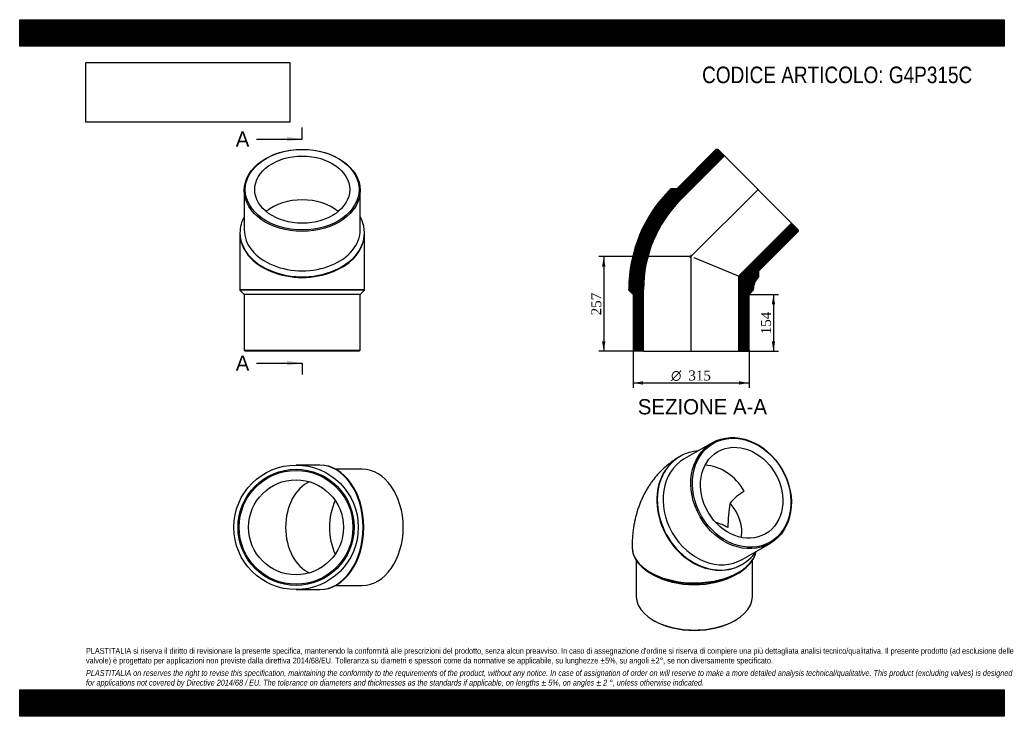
# Model space of a CAD drawing. Header units: millimetres. Extents: x 0 to 2673, y 0 to 1890.
import ezdxf
from ezdxf.enums import TextEntityAlignment as Align
from ezdxf.lldxf.tags import DXFTag

# ---------------------------------------------------------------- set-up
doc = ezdxf.new("R2010")
doc.units = ezdxf.units.MM
doc.header["$LTSCALE"] = 9
for name, color, linetype in [('Default', 7, 'Continuous'), ('DV4_Default', 7, 'Continuous'), ('G4P315C', 7, 'Continuous')]:
    doc.layers.add(name, color=color, linetype=linetype)
doc.styles.add('SEACAD_Solid_Edge_ANSI', font='seans.ttf')
doc.styles.add('SEACAD_Solid_Edge_ANSI1_Symbols', font='semeca1.ttf')
doc.styles.add('SEACAD_Times_New_Roman', font='times.ttf')
tags = doc.linetypes.add('CENTER2', pattern=[28.575, 19.05, -3.175, 3.175, -3.175]).pattern_tags.tags
tags[10:11] = [DXFTag(74, 4), DXFTag(75, 0), DXFTag(340, '0'), DXFTag(46, 0.0), DXFTag(50, 0.0), DXFTag(44, 0.0), DXFTag(45, 0.0)]
tags[8:9] = [DXFTag(74, 4), DXFTag(75, 0), DXFTag(340, '0'), DXFTag(46, 0.0), DXFTag(50, 0.0), DXFTag(44, 0.0), DXFTag(45, 0.0)]
tags[6:7] = [DXFTag(74, 4), DXFTag(75, 0), DXFTag(340, '0'), DXFTag(46, 0.0), DXFTag(50, 0.0), DXFTag(44, 0.0), DXFTag(45, 0.0)]
tags[4:5] = [DXFTag(74, 4), DXFTag(75, 0), DXFTag(340, '0'), DXFTag(46, 0.0), DXFTag(50, 0.0), DXFTag(44, 0.0), DXFTag(45, 0.0)]
doc.dimstyles.new('ANSImm', dxfattribs={"dimtxt": 27, "dimasz": 27, "dimexe": 13.5, "dimexo": 0, "dimgap": 6.75, "dimtad": 1, "dimdsep": 46, "dimtxsty": 'SEACAD_Times_New_Roman', "dimblk1": '_SE_FILLED', "dimblk2": '_SE_FILLED', "dimsah": 1, "dimcen": 13.5, "dimazin": 0, "dimtfac": 0.85, "dimtdec": 3, "dimtofl": 0, "dimtmove": 0, "dimatfit": 3, "dimfxl": 1, "dimarcsym": 0})
picture_1 = doc.add_image_def('image1.jpg', size_in_pixel=(4302, 1260))

# ---------------------------------------------------------------- blocks, each defined once
blk = doc.blocks.new('SE')
at = {"layer": 'G4P315C', "color": 7, "linetype": 'Continuous'}
for p, q in [((1879.7, 742), (1804.2, 698.4)), ((1792.7, 705.1), (1791.5, 704.3)), ((1662.5, 459.6), (1662.5, 457.6)), ((1961.7, 425.6), (2037.2, 469.2)), ((1674, 422.2), (1674, 324.9)), ((1960.5, 411.6), (1961.7, 412.3)), ((1989, 324.9), (1989, 422.2)), ((1712, 388.6), (1720.1, 383.9)), ((1942.9, 383.9), (1951, 388.6)), ((1720.1, 260.6), (1722.2, 259.4)), ((1940.7, 259.4), (1942.9, 260.6))]:
    blk.add_line(p, q, dxfattribs=at)
for centre, radius, start, end in [((2044.4, 478.3), 153.3, 120.2836, 139.1758), ((2293.5, 513), 370.9, 169.8416, 180.1232)]:
    blk.add_arc(centre, radius, start, end, dxfattribs=at)
for centre, major_axis in [((1958.5, 605.6), (78.8, -136.4)), ((1960, 606.5), (-77.3, 133.8)), ((1960, 606.5), (64.5, -111.6))]:
    blk.add_ellipse(centre, major_axis=major_axis, ratio=0.816497, dxfattribs=at)
for centre, major_axis, ratio, start_param, end_param in [((1876, 558), (-84.5, 146.4), 0.816497, 0, 3.141593), ((1877.2, 558.7), (-84.5, 146.4), 0.816497, 0, 3.512627), ((1883, 562), (78.8, -136.4), 0.816497, 3.141593, 6.283185), ((1877.2, 558.7), (-84.5, 146.4), 0.816497, 5.912151, 6.283185), ((1876, 558), (64.5, -111.6), 0.816497, 1.570796, 2.662698), ((1831.5, 532.3), (-119.1, 68.8), 0.717439, 3.375346, 4.253689), ((1831.5, 459.6), (128.9, 0), 0.57735, 0.785398, 1.106931), ((1831.5, 459.6), (169, 0), 0.57735, 3.141585, 6.152857), ((1831.5, 457.6), (169, 0), 0.57735, 3.141593, 6.179396), ((1831.5, 448.2), (157.5, 0), 0.57735, 3.926991, 5.497787), ((1831.5, 324.9), (-157.5, 0), 0.57735, 0, 3.141593), ((1831.5, 322.4), (-154.5, 0), 0.57735, 0.785398, 2.356195)]:
    blk.add_ellipse(centre, major_axis=major_axis, ratio=ratio, start_param=start_param, end_param=end_param, dxfattribs=at)
blk.add_open_spline([(1791.5, 704.3), (1788.2, 702.4), (1782.5, 699), (1773.3, 692.8), (1764.6, 686.4), (1756.1, 679.5), (1748, 672.3), (1740.1, 664.7), (1732.6, 656.8), (1725.4, 648.5), (1718.6, 639.8), (1712.2, 630.9), (1706.1, 621.6), (1700.4, 612), (1695, 602.2), (1690, 592), (1685.5, 581.6), (1681.3, 570.8), (1677.5, 559.8), (1674.1, 548.5), (1671.1, 537), (1668.6, 525.2), (1666.5, 513.2), (1664.8, 500.9), (1663.6, 488.4), (1662.8, 475.8), (1662.5, 465.9), (1662.5, 460.8), (1662.5, 459.6)], degree=3, knots=[0, 0, 0, 0, 0.03624, 0.07378, 0.11129, 0.148798, 0.186333, 0.223922, 0.261596, 0.299386, 0.337322, 0.375437, 0.413765, 0.452339, 0.491193, 0.530361, 0.569877, 0.609774, 0.650079, 0.69082, 0.732015, 0.773678, 0.815812, 0.858411, 0.901455, 0.944915, 0.988747, 1, 1, 1, 1], dxfattribs=at)
blk = doc.blocks.new('SE1')
at = {"layer": 'G4P315C', "color": 7, "linetype": 'Continuous'}
for p, q in [((609.5, 1426.9), (609.5, 1320.1)), ((924.5, 1320.1), (924.5, 1426.9)), ((598, 1312), (598, 1310.2)), ((598, 1310.2), (598, 1158.3)), ((936, 1310.2), (936, 1312)), ((936, 1158.3), (936, 1310.2)), ((598, 1158.3), (936, 1158.3)), ((598, 1158.3), (598, 1155.8)), ((936, 1155.8), (598, 1155.8)), ((598, 1155.8), (609.5, 1144.3)), ((924.5, 1144.3), (936, 1155.8)), ((936, 1155.8), (936, 1158.3)), ((924.5, 1144.3), (609.5, 1144.3)), ((609.5, 1144.3), (609.5, 993.3)), ((924.5, 993.3), (924.5, 1144.3)), ((609.5, 993.3), (924.5, 993.3)), ((609.5, 993.3), (612.5, 990.3)), ((921.5, 990.3), (612.5, 990.3)), ((921.5, 990.3), (924.5, 993.3))]:
    blk.add_line(p, q, dxfattribs=at)
for centre, major_axis in [((767, 1426.9), (-157.5, 0)), ((767, 1429), (154.5, 0)), ((767, 1429), (128.9, 0))]:
    blk.add_ellipse(centre, major_axis=major_axis, ratio=0.707107, dxfattribs=at)
for centre, major_axis, start_param, end_param in [((767, 1310.2), (128.9, 0), 0.709781, 2.431811), ((767, 1312), (-169, 0), 0, 3.512627), ((767, 1312), (-169, 0), 5.912151, 6.283185), ((767, 1310.2), (-169, 0), 0, 3.141593), ((767, 1320.1), (-157.5, 0), 0, 3.141593)]:
    blk.add_ellipse(centre, major_axis=major_axis, ratio=0.707107, start_param=start_param, end_param=end_param, dxfattribs=at)
blk = doc.blocks.new('SE2')
at = {"layer": 'G4P315C', "color": 7, "linetype": 'Continuous'}
for p, q in [((813.1, 681.7), (750.2, 681.7)), ((814.9, 681.7), (813.1, 681.7)), ((929.8, 670.2), (858.2, 670.2)), ((858.2, 355.2), (929.8, 355.2)), ((750.2, 343.7), (813.1, 343.7)), ((813.1, 343.7), (814.9, 343.7))]:
    blk.add_line(p, q, dxfattribs=at)
for radius in [169, 157.5, 154.5, 128.9]:
    blk.add_circle((750.2, 512.7), radius, dxfattribs=at)
for centre, major_axis, start_param, end_param in [((813.1, 512.7), (0, 169), 3.141593, 6.283185), ((814.9, 512.7), (0, 169), 3.141593, 6.283185), ((929.8, 512.7), (0, 157.5), 3.141593, 6.283185), ((813.1, 512.7), (0, -128.9), 3.431639, 5.993139), ((931.9, 512.7), (0, -128.9), 4.113312, 5.311466)]:
    blk.add_ellipse(centre, major_axis=major_axis, ratio=0.707107, start_param=start_param, end_param=end_param, dxfattribs=at)
blk = doc.blocks.new('SE4')
at = {"color": 7, "linetype": 'Continuous', "style": 'SEACAD_Solid_Edge_ANSI'}
blk.add_text('A', height=41.4, dxfattribs=at).set_placement((586.5, 1586.7), align=Align.TOP_LEFT)
blk = doc.blocks.new('SE5')
at = {"color": 7, "linetype": 'Continuous', "style": 'SEACAD_Solid_Edge_ANSI'}
blk.add_text('A', height=41.4, dxfattribs=at).set_placement((586.5, 978.8), align=Align.TOP_LEFT)
blk = doc.blocks.new('SEANNOT_GROUP')
at = {"linetype": 'Continuous'}
blk.add_hatch(color=7, dxfattribs=at).paths.add_polyline_path([(725.6, 1559.1), (767, 1566), (725.6, 1572.9)])
at = {"color": 7, "linetype": 'Continuous'}
blk.add_lwpolyline([(642.8, 1566), (767, 1566)], dxfattribs=at)
blk = doc.blocks.new('SEANNOT_GROUP1')
at = {"linetype": 'Continuous'}
blk.add_hatch(color=7, dxfattribs=at).paths.add_polyline_path([(725.6, 951.2), (767, 958.1), (725.6, 965)])
at = {"color": 7, "linetype": 'Continuous'}
blk.add_lwpolyline([(642.8, 958.1), (767, 958.1)], dxfattribs=at)
blk = doc.blocks.new('SE3')
at = {"layer": 'Default', "color": 7, "linetype": 'CENTER2'}
for p, q in [((767, 1566), (767, 1597.1)), ((767, 958.1), (767, 927))]:
    blk.add_line(p, q, dxfattribs=at)
at = {"layer": 'Default', "color": 7, "linetype": 'CENTER2', "const_width": 0.0001}
blk.add_lwpolyline([(767, 1566), (767, 958.1)], dxfattribs=at)
at = {"layer": 'Default'}
for name in ['SE4', 'SEANNOT_GROUP', 'SE5', 'SEANNOT_GROUP1']:
    blk.add_blockref(name, (0, 0), dxfattribs=at)
blk = doc.blocks.new('SE6')
at = {"layer": 'G4P315C', "linetype": 'Continuous'}
h = blk.add_hatch(dxfattribs=at)
h.set_pattern_fill('LINE', scale=0.629921, angle=-45, style=0)
edge = h.paths.add_edge_path()
edge.add_line((1784, 1431.5), (1767.7, 1431.5))
edge.add_line((1767.7, 1431.5), (1766, 1429.7))
edge.add_arc((2037.4, 1158.3), 383.9, 135, 180)
edge.add_line((1653.5, 1158.3), (1653.5, 1155.8))
edge.add_line((1653.5, 1155.8), (1665, 1144.3))
edge.add_line((1665, 1144.3), (1665, 993.3))
edge.add_line((1665, 993.3), (1668, 990.3))
edge.add_line((1668, 990.3), (1693.6, 990.3))
edge.add_line((1693.6, 990.3), (1693.6, 1158.3))
edge.add_arc((2037.4, 1158.3), 343.8, 135, 180, ccw=False)
edge.add_line((1794.3, 1401.4), (1913.1, 1520.2))
edge.add_line((1913.1, 1520.2), (1895, 1538.3))
edge.add_line((1895, 1538.3), (1890.8, 1538.3))
edge.add_line((1890.8, 1538.3), (1784, 1431.5))
h = blk.add_hatch(dxfattribs=at)
h.set_pattern_fill('LINE', scale=0.629921, angle=-45, style=0)
edge = h.paths.add_edge_path()
edge.add_line((2006.7, 1192.5), (2006.7, 1208.8))
edge.add_line((2006.7, 1208.8), (2113.5, 1315.5))
edge.add_line((2113.5, 1315.5), (2113.5, 1319.8))
edge.add_line((2113.5, 1319.8), (2095.4, 1337.9))
edge.add_line((2095.4, 1337.9), (1951.4, 1193.9))
edge.add_line((1951.4, 1193.9), (1951.4, 990.3))
edge.add_line((1951.4, 990.3), (1977, 990.3))
edge.add_line((1977, 990.3), (1980, 993.3))
edge.add_line((1980, 993.3), (1980, 1144.3))
edge.add_line((1980, 1144.3), (1991.5, 1155.8))
edge.add_line((1991.5, 1155.8), (1991.5, 1158.3))
edge.add_arc((2037.4, 1158.3), 45.9, 135, 180, ccw=False)
edge.add_line((2005, 1190.7), (2006.7, 1192.5))
at = {"layer": 'DV4_Default', "color": 7, "linetype": 'CENTER2'}
for p, q in [((2005.5, 1430.3), (1819.6, 1244.4)), ((1822.5, 988.6), (1822.5, 1252.2))]:
    blk.add_line(p, q, dxfattribs=at)
at = {"layer": 'G4P315C', "color": 7, "linetype": 'Continuous'}
for p, q in [((1890.8, 1538.3), (1784, 1431.5)), ((1890.8, 1538.3), (1895, 1538.3)), ((1913.1, 1520.2), (1895, 1538.3)), ((1794.3, 1401.4), (1913.1, 1520.2)), ((1913.1, 1520.2), (2095.4, 1337.9)), ((1766, 1429.7), (1767.7, 1431.5)), ((1784, 1431.5), (1767.7, 1431.5)), ((2095.4, 1337.9), (1951.4, 1193.9)), ((2113.5, 1319.8), (2095.4, 1337.9)), ((2006.7, 1208.8), (2113.5, 1315.5)), ((2113.5, 1319.8), (2113.5, 1315.5)), ((1951.4, 1193.9), (1831, 1243.8)), ((2006.7, 1192.5), (2006.7, 1208.8)), ((1951.4, 1193.9), (1951.4, 990.3)), ((2006.7, 1192.5), (2005, 1190.7)), ((1653.5, 1155.8), (1653.5, 1158.3)), ((1653.5, 1155.8), (1665, 1144.3)), ((1693.6, 990.3), (1693.6, 1158.3)), ((1980, 1144.3), (1991.5, 1155.8)), ((1991.5, 1158.3), (1991.5, 1155.8)), ((1665, 1144.3), (1665, 993.3)), ((1980, 993.3), (1980, 1144.3)), ((1668, 990.3), (1665, 993.3)), ((1693.6, 990.3), (1668, 990.3)), ((1693.6, 990.3), (1951.4, 990.3)), ((1977, 990.3), (1951.4, 990.3)), ((1980, 993.3), (1977, 990.3))]:
    blk.add_line(p, q, dxfattribs=at)
for radius in [383.9, 343.8, 45.9]:
    blk.add_arc((2037.4, 1158.3), radius, 135, 180, dxfattribs=at)
blk = doc.blocks.new('DMBLK99')
at = {"layer": 'Default', "linetype": 'Continuous'}
for points in [[(2050.8, 1117.3), (2046.3, 1144.3), (2041.8, 1117.3)], [(2050.8, 1017.3), (2041.8, 1017.3), (2046.3, 990.3)]]:
    blk.add_hatch(color=7, dxfattribs=at).paths.add_polyline_path(points)
at = {"layer": 'Default', "color": 7, "linetype": 'Continuous'}
for p, q in [((1980, 1144.3), (2059.8, 1144.3)), ((2046.3, 1144.3), (2046.3, 990.3)), ((1951.4, 990.3), (2059.8, 990.3))]:
    blk.add_line(p, q, dxfattribs=at)
at = {"layer": 'Default', "color": 7, "linetype": 'Continuous', "style": 'SEACAD_Times_New_Roman'}
blk.add_text('154', height=27, rotation=90, dxfattribs=at).set_placement((2012.5, 1036.6), align=Align.TOP_LEFT)
blk = doc.blocks.new('_SE_FILLED')
at = {"color": 0}
blk.add_line((0, 0), (-1, 0), dxfattribs=at)
blk.add_solid([(0, 0), (-1, -0.1665), (-1, 0.1665), (0, 0)], dxfattribs=at)
blk = doc.blocks.new('DMBLK100')
at = {"layer": 'Default', "linetype": 'Continuous'}
for points in [[(1581, 1220.3), (1590, 1220.3), (1585.5, 1247.3)], [(1581, 1017.3), (1585.5, 990.3), (1590, 1017.3)]]:
    blk.add_hatch(color=7, dxfattribs=at).paths.add_polyline_path(points)
at = {"layer": 'Default', "color": 7, "linetype": 'Continuous'}
for p, q in [((1822.5, 1247.3), (1572, 1247.3)), ((1585.5, 1247.3), (1585.5, 990.3)), ((1693.6, 990.3), (1572, 990.3))]:
    blk.add_line(p, q, dxfattribs=at)
at = {"layer": 'Default', "color": 7, "linetype": 'Continuous', "style": 'SEACAD_Times_New_Roman'}
blk.add_text('257', height=27, rotation=90, dxfattribs=at).set_placement((1551.7, 1088.1), align=Align.TOP_LEFT)
blk = doc.blocks.new('GDimGGroup')
at = {"layer": 'Default', "linetype": 'Continuous'}
for points in [[(1692, 900), (1692, 909), (1665, 904.5)], [(1953, 900), (1980, 904.5), (1953, 909)]]:
    blk.add_hatch(color=7, dxfattribs=at).paths.add_polyline_path(points)
at = {"layer": 'Default', "color": 7, "linetype": 'Continuous'}
for p, q in [((1665, 993.3), (1665, 891)), ((1980, 993.3), (1980, 891)), ((1665, 904.5), (1980, 904.5))]:
    blk.add_line(p, q, dxfattribs=at)
for s, style, p in [('O', 'SEACAD_Solid_Edge_ANSI1_Symbols', (1768.3, 938.2)), ('315', 'SEACAD_Times_New_Roman', (1815.3, 938.2))]:
    blk.add_text(s, height=27, dxfattribs=dict(at, style=style)).set_placement(p, align=Align.TOP_LEFT)

msp = doc.modelspace()

# ---------------------------------------------------------------- hatches: boundary and pattern name
at = {"layer": 'Default', "linetype": 'Continuous'}
h = msp.add_hatch(dxfattribs=at)
h.set_pattern_fill('LINE', scale=0.629921, angle=45, style=0)
h.paths.add_polyline_path([(2673, 1818), (2673, 1890), (0, 1890), (0, 1818)])
for points in [[(2673, 1818), (2673, 1890), (0, 1890), (0, 1818)], [(2673, 0), (2673, 72), (0, 72), (0, 0)]]:
    msp.add_hatch(color=7, dxfattribs=at).paths.add_polyline_path(points)
h = msp.add_hatch(dxfattribs=at)
h.set_pattern_fill('LINE', scale=0.629921, angle=45, style=0)
h.paths.add_polyline_path([(2673, 0), (2673, 72), (0, 72), (0, 0)])

# ---------------------------------------------------------------- linework, layer by layer
at = {"layer": 'Default', "color": 7, "linetype": 'Continuous'}
for p, q in [((0, 1890), (2673, 1890)), ((0, 1818), (0, 1890)), ((2673, 1890), (2673, 1818)), ((2673, 1818), (0, 1818)), ((0, 72), (2673, 72)), ((0, 0), (0, 72)), ((2673, 72), (2673, 0)), ((2673, 0), (0, 0))]:
    msp.add_line(p, q, dxfattribs=at)

# ---------------------------------------------------------------- block references
at = {"layer": 'Default'}
for name in ['SE3', 'SE1', 'SE6', 'GDimGGroup', 'SE', 'SE2']:
    msp.add_blockref(name, (0, 0), dxfattribs=at)

# ---------------------------------------------------------------- texts
at = {"layer": 'Default', "color": 7, "linetype": 'Continuous', "style": 'SEACAD_Solid_Edge_ANSI'}
msp.add_text('SEZIONE A-A', height=41.4, dxfattribs=at).set_placement((1678.089, 860.542), align=Align.TOP_LEFT)
at = {"layer": 'Default', "attachment_point": 1}
for s, insert, char_height, width in [('{\\fArial Narrow|b0||i0||c0|p34;\\C7;\\H45.;\\W1.;CODICE ARTICOLO: G4P315C}', (1852.61, 1762.812), 45, 774.00335), ("{\\fArial Narrow|b0||i0||c0|p34;\\C7;\\H15.75;\\W1.;PLASTITALIA si riserva il diritto di revisionare la presente specifica, mantenendo la conformità alle prescrizioni del prodotto, senza alcun preavviso. In caso di assegnazione d'ordine si riserva di compiere una più dettagliata analisi tecnico/qualitativa. Il presente prodotto (ad esclusione delle \\P}{\\fArial Narrow|b0||i0||c0|p34;\\C7;\\H15.75;\\W1.;valvole) è progettato per applicazioni non previste dalla direttiva 2014/68/EU. Tolleranza su diametri e spessori come da normative se applicabile, su lunghezze ±5%, su angoli ±2°, se non diversamente specificato.\\P}{\\fArial Narrow|b0||i0||c0|p34;\\C7;\\H4.5;\\W1.;   \\P}{\\fArial Narrow|b0||i1||c0|p34;\\C7;\\H15.75;\\W1.;PLASTITALIA on reserves the right to revise this specification, maintaining the conformity to the requirements of the product, without any notice. In case of assignation of order on will reserve to make a more detailed analysis technical/qualitative. This product (excluding valves) is designed \\P}{\\fArial Narrow|b0||i1||c0|p34;\\C7;\\H15.75;\\W1.;for applications not covered by Directive 2014/68 / EU. The tolerance on diameters and thicknesses as the standards if applicable, on lengths ± 5%, on angles ± 2 °, unless otherwise indicated.\\P}", (180, 185.421), 15.75, 2313)]:
    msp.add_mtext(s, dxfattribs=dict(at, insert=insert, char_height=char_height, width=width))

# ---------------------------------------------------------------- dimensions: what is measured, and where the dimension line sits
at = {"layer": 'Default', "color": 7, "linetype": 'Continuous'}
for base, p1, p2, picture, middle in [((1585.477, 990.301), (1822.53, 1247.301), (1693.63, 990.301), 'DMBLK100', (1585.477, 1118.801)), ((2046.255, 990.301), (1980.03, 1144.301), (1951.43, 990.301), 'DMBLK99', (2046.255, 1067.301))]:
    dim = msp.add_linear_dim(base=base, p1=p1, p2=p2, angle=90, text='\\A1;<>', dimstyle='ANSImm', dxfattribs=at)
    dim.commit()
    dim.dimension.update_dxf_attribs({"geometry": picture, "text_midpoint": middle, "dimtype": 160})

# ---------------------------------------------------------------- pictures from other files: only their frames are drawn
image = msp.add_image(picture_1, insert=(180, 1611.929), size_in_units=(553.114, 162))
image.dxf.flags = 7

doc.saveas('drawing.dxf')
